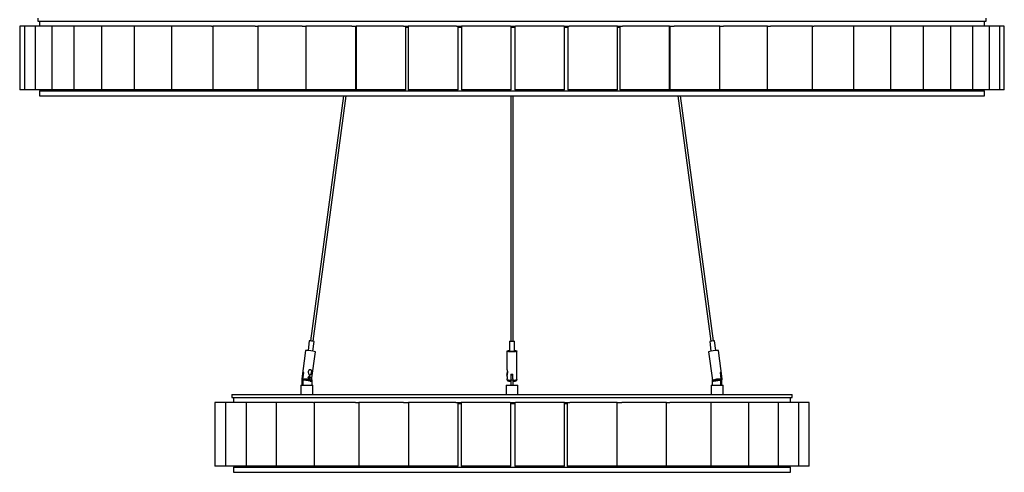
# Model space of a CAD drawing. Header units: millimetres. Extents: x -413 to 2103, y -1561 to 1924.
# Tile 2 of 6: x -413 to 577, y -329 to 126. Entities that reach past the tile are written whole.
import ezdxf

# ---------------------------------------------------------------- set-up
doc = ezdxf.new("R2010")
doc.units = ezdxf.units.MM

msp = doc.modelspace()

# ---------------------------------------------------------------- linework, layer by layer
at = {"color": 7, "linetype": 'Continuous', "lineweight": 25}
for p, q in [((-412.87, 119.36), (-412.87, 55.36)), ((-408.17, 119.36), (-412.87, 119.36)), ((-408.17, 119.36), (-408.17, 55.36)), ((-397.41, 119.36), (-408.17, 119.36)), ((-397.41, 119.36), (-397.41, 55.36)), ((-380.72, 119.36), (-397.41, 119.36)), ((-394.59, 127.36), (-394.59, 124.36)), ((-394.59, 124.36), (558.41, 124.36)), ((-393.09, 124.36), (-393.09, 119.36)), ((-380.72, 119.36), (-380.72, 55.36)), ((-358.33, 119.36), (-380.72, 119.36)), ((-358.33, 119.36), (-358.33, 55.36)), ((-330.53, 119.36), (-358.33, 119.36)), ((-330.53, 119.36), (-330.53, 55.36)), ((-297.67, 119.36), (-330.53, 119.36)), ((-297.67, 119.36), (-297.67, 55.36)), ((-260.2, 119.36), (-297.67, 119.36)), ((-260.2, 119.36), (-260.2, 55.36)), ((-219.97, 119.36), (-260.2, 119.36)), ((-219.97, 119.36), (-218.58, 119.36)), ((-218.58, 119.36), (-218.58, 55.36)), ((-176.25, 119.36), (-218.58, 119.36)), ((-176.25, 119.36), (-173.38, 119.36)), ((-173.38, 119.36), (-173.38, 55.36)), ((-129.06, 119.36), (-173.38, 119.36)), ((-129.06, 119.36), (-125.18, 119.36)), ((-125.18, 119.36), (-125.18, 55.36)), ((-79.17, 119.36), (-125.18, 119.36)), ((-79.17, 119.36), (-74.6, 119.36)), ((-75.18, 55.36), (-75.18, 119.36)), ((-74.6, 119.36), (-74.6, 55.36)), ((-27.22, 119.36), (-74.6, 119.36)), ((-27.12, 119.36), (-22.3, 119.36)), ((-24.6, 55.36), (-24.6, 119.36)), ((-22.3, 119.36), (-22.3, 55.36)), ((26.22, 119.36), (-22.3, 119.36)), ((26.22, 119.36), (31.2, 119.36)), ((27.7, 55.36), (27.7, 119.36)), ((31.02, 119.36), (31.02, 55.36)), ((80.36, 119.36), (31.2, 119.36)), ((80.36, 119.36), (85.37, 119.36)), ((81.02, 55.36), (81.02, 119.36)), ((84.68, 119.36), (84.68, 55.36)), ((134.52, 119.36), (85.37, 119.36)), ((134.68, 55.36), (134.68, 119.36)), ((134.68, 119.36), (139.49, 119.36)), ((137.99, 119.36), (137.99, 55.36)), ((187.99, 119.36), (139.49, 119.36)), ((187.99, 55.36), (187.99, 119.36)), ((187.99, 119.36), (192.86, 119.36)), ((190.23, 119.36), (190.23, 55.36)), ((240.23, 119.36), (192.86, 119.36)), ((240.23, 55.36), (240.23, 119.36)), ((240.23, 119.36), (244.79, 119.36)), ((240.74, 119.36), (240.74, 55.36)), ((290.74, 119.36), (244.79, 119.36)), ((290.74, 55.36), (290.74, 119.36)), ((290.74, 119.36), (294.59, 119.36)), ((338.85, 119.36), (294.59, 119.36)), ((338.74, 119.36), (341.62, 119.36)), ((338.85, 55.36), (338.85, 119.36)), ((383.93, 119.36), (341.62, 119.36)), ((383.93, 55.36), (383.93, 119.36)), ((383.93, 119.36), (385.26, 119.36)), ((425.41, 119.36), (385.26, 119.36)), ((425.41, 55.36), (425.41, 119.36)), ((462.73, 119.36), (425.41, 119.36)), ((462.73, 55.36), (462.73, 119.36)), ((495.42, 119.36), (462.73, 119.36)), ((495.42, 55.36), (495.42, 119.36)), ((523.03, 119.36), (495.42, 119.36)), ((545.23, 119.36), (522.93, 119.36)), ((523.03, 55.36), (523.03, 119.36)), ((545.23, 55.36), (545.23, 119.36)), ((561.71, 119.36), (545.23, 119.36)), ((556.91, 119.36), (556.91, 124.36)), ((558.41, 124.36), (558.41, 127.36)), ((561.71, 55.36), (561.71, 119.36)), ((572.26, 119.36), (561.71, 119.36)), ((572.26, 55.36), (572.26, 119.36)), ((576.75, 119.36), (572.26, 119.36)), ((576.75, 55.36), (576.75, 119.36)), ((-75.18, 118.36), (-74.6, 118.36)), ((-24.6, 118.36), (-22.3, 118.36)), ((81.02, 118.36), (84.68, 118.36)), ((134.68, 118.36), (137.99, 118.36)), ((187.99, 118.36), (190.23, 118.36)), ((240.23, 118.36), (240.74, 118.36)), ((-408.17, 55.36), (-412.87, 55.36)), ((-397.41, 55.36), (-408.17, 55.36)), ((-380.72, 55.36), (-397.41, 55.36)), ((-393.09, 54.36), (-393.09, 49.36)), ((-393.09, 54.36), (556.91, 54.36)), ((-358.33, 55.36), (-380.72, 55.36)), ((-372.09, 55.36), (-372.09, 54.36)), ((-330.53, 55.36), (-358.33, 55.36)), ((-297.67, 55.36), (-330.53, 55.36)), ((-260.2, 55.36), (-297.67, 55.36)), ((-218.58, 55.36), (-260.2, 55.36)), ((-173.38, 55.36), (-218.58, 55.36)), ((-125.18, 55.36), (-173.38, 55.36)), ((-75.18, 55.36), (-125.18, 55.36)), ((-24.6, 55.36), (-74.6, 55.36)), ((27.7, 55.36), (-22.3, 55.36)), ((81.02, 55.36), (31.02, 55.36)), ((134.68, 55.36), (84.68, 55.36)), ((187.99, 55.36), (137.99, 55.36)), ((240.23, 55.36), (190.23, 55.36)), ((290.74, 55.36), (240.74, 55.36)), ((338.85, 55.36), (290.74, 55.36)), ((383.93, 55.36), (338.85, 55.36)), ((425.41, 55.36), (383.93, 55.36)), ((462.73, 55.36), (425.41, 55.36)), ((495.42, 55.36), (462.73, 55.36)), ((523.03, 55.36), (495.42, 55.36)), ((545.23, 55.36), (523.03, 55.36)), ((534.41, 54.36), (534.41, 55.36)), ((534.71, 54.36), (534.71, 55.36)), ((536.71, 54.36), (536.71, 55.36)), ((537.41, 54.36), (537.41, 55.36)), ((561.71, 55.36), (545.23, 55.36)), ((556.91, 49.36), (556.91, 54.36)), ((572.26, 55.36), (561.71, 55.36)), ((576.75, 55.36), (572.26, 55.36)), ((-393.09, 49.36), (556.91, 49.36)), ((-87.38, 49.36), (-120.5, -196.75)), ((-118.02, -197.08), (-84.85, 49.36)), ((80.66, 49.36), (80.66, -197.27)), ((83.16, -197.27), (83.16, 49.36)), ((248.68, 49.36), (281.84, -197.08)), ((284.32, -196.75), (251.2, 49.36)), ((-121.76, -196.75), (-123.04, -206.3)), ((-118.09, -206.96), (-116.8, -197.41)), ((79.41, -197.08), (79.41, -206.96)), ((84.41, -206.96), (84.41, -197.08)), ((280.63, -197.41), (281.91, -206.96)), ((286.87, -206.3), (285.58, -196.75)), ((-125.57, -206.29), (-129.42, -234.95)), ((-119.51, -236.28), (-115.66, -207.63)), ((76.91, -206.96), (76.91, -225.71)), ((86.91, -235.62), (86.91, -206.96)), ((279.48, -207.63), (283.34, -236.28)), ((293.25, -234.95), (289.39, -206.29)), ((-128.3, -228.44), (-129.16, -234.86)), ((-129.03, -241.14), (-129.03, -236.14)), ((-129.03, -236.14), (-128.03, -236.14)), ((-127.32, -228.62), (-128.3, -228.44)), ((-128.16, -234.86), (-127.3, -228.44)), ((-128.03, -236.14), (-128.01, -235.66)), ((-128.03, -241.14), (-128.03, -236.14)), ((-120.79, -237.2), (-127.42, -236.01)), ((-119.41, -235.5), (-119.37, -236.14)), ((-119.37, -236.14), (-119.37, -241.14)), ((76.91, -230.94), (76.91, -232.41)), ((76.91, -234.87), (76.91, -235.62)), ((80.91, -229.95), (80.91, -234.71)), ((82.91, -231.14), (80.91, -231.14)), ((80.91, -234.71), (80.91, -236.14)), ((82.91, -236.14), (80.91, -236.14)), ((80.91, -236.14), (80.91, -241.14)), ((82.91, -234.71), (82.91, -229.95)), ((82.91, -234.71), (82.91, -236.14)), ((82.91, -236.14), (82.91, -241.14)), ((283.23, -235.5), (283.2, -236.14)), ((283.2, -236.14), (283.2, -241.14)), ((284.61, -237.2), (291.24, -236.01)), ((291.12, -228.44), (291.98, -234.86)), ((291.14, -228.62), (292.12, -228.44)), ((291.86, -236.14), (291.84, -235.66)), ((291.86, -241.14), (291.86, -236.14)), ((291.86, -236.14), (292.86, -236.14)), ((292.98, -234.86), (292.12, -228.44)), ((292.86, -241.14), (292.86, -236.14)), ((-130.2, -241.14), (-130.2, -250.64)), ((-130.2, -241.14), (-118.2, -241.14)), ((-118.2, -250.64), (-118.2, -241.14)), ((75.91, -241.14), (75.91, -250.64)), ((75.91, -241.14), (87.91, -241.14)), ((87.91, -250.64), (87.91, -241.14)), ((282.03, -241.14), (282.03, -250.64)), ((282.03, -241.14), (285.03, -241.14)), ((285.03, -241.14), (294.03, -241.14)), ((294.03, -250.64), (294.03, -241.14)), ((-199.59, -250.64), (-199.59, -253.64)), ((-199.59, -250.64), (81.91, -250.64)), ((-199.59, -253.64), (81.91, -253.64)), ((-198.09, -253.64), (-198.09, -258.64)), ((81.91, -250.64), (363.41, -250.64)), ((81.91, -253.64), (363.41, -253.64)), ((361.91, -258.64), (361.91, -253.64)), ((363.41, -253.64), (363.41, -250.64)), ((-216.84, -258.64), (-216.84, -322.64)), ((-216.68, -258.64), (-216.84, -258.64)), ((-216.68, -258.64), (-216.68, -322.64)), ((-206.01, -258.64), (-216.68, -258.64)), ((-206.01, -258.64), (-206.01, -322.64)), ((-185.23, -258.64), (-206.01, -258.64)), ((-185.23, -258.64), (-185.23, -322.64)), ((-155.15, -258.64), (-185.23, -258.64)), ((-155.15, -258.64), (-155.15, -322.64)), ((-117.44, -258.64), (-155.15, -258.64)), ((-117.44, -258.64), (-116.91, -258.64)), ((-116.91, -258.64), (-116.91, -322.64)), ((-75.25, -258.64), (-116.91, -258.64)), ((-75.25, -258.64), (-72, -258.64)), ((-72, -258.64), (-72, -322.64)), ((-27.02, -258.64), (-72, -258.64)), ((-27.02, -258.64), (-22, -258.64)), ((-22.18, -259.64), (-22, -259.64)), ((-22.13, -258.64), (-22.13, -322.64)), ((25.39, -258.64), (-22.13, -258.64)), ((25.39, -258.64), (30.77, -258.64)), ((27.87, -322.64), (27.87, -258.64)), ((27.87, -259.64), (30.77, -259.64)), ((30.77, -258.64), (30.77, -322.64)), ((79.98, -258.64), (30.82, -258.64)), ((79.98, -258.64), (81.91, -258.64)), ((80.77, -322.64), (80.77, -258.64)), ((80.77, -259.64), (84.68, -259.64)), ((81.91, -258.64), (85.51, -258.64)), ((84.68, -258.64), (84.68, -322.64)), ((134.64, -258.64), (85.51, -258.64)), ((134.68, -322.64), (134.68, -258.64)), ((134.68, -258.64), (140.06, -258.64)), ((134.68, -259.64), (137.52, -259.64)), ((137.52, -258.64), (137.52, -322.64)), ((187.52, -258.64), (140.06, -258.64)), ((187.52, -322.64), (187.52, -258.64)), ((187.52, -258.64), (192.38, -258.64)), ((237.27, -258.64), (192.38, -258.64)), ((237.27, -322.64), (237.27, -258.64)), ((237.27, -258.64), (240.45, -258.64)), ((282, -258.64), (240.45, -258.64)), ((282, -322.64), (282, -258.64)), ((282, -258.64), (282.43, -258.64)), ((320.01, -258.64), (282.43, -258.64)), ((320.01, -322.64), (320.01, -258.64)), ((349.83, -258.64), (320.02, -258.64)), ((349.83, -322.64), (349.83, -258.64)), ((370.31, -258.64), (349.83, -258.64)), ((370.31, -322.64), (370.31, -258.64)), ((380.67, -258.64), (370.31, -258.64)), ((380.67, -322.64), (380.67, -258.64)), ((-216.68, -322.64), (-216.84, -322.64)), ((-206.01, -322.64), (-216.68, -322.64)), ((-185.23, -322.64), (-206.01, -322.64)), ((-198.09, -323.64), (-198.09, -328.64)), ((-198.09, -323.64), (81.91, -323.64)), ((-185.79, -322.64), (-185.79, -323.64)), ((-155.15, -322.64), (-185.23, -322.64)), ((-116.91, -322.64), (-155.15, -322.64)), ((-72, -322.64), (-116.91, -322.64)), ((-22.23, -322.64), (-72, -322.64)), ((27.87, -322.64), (-22.13, -322.64)), ((80.77, -322.64), (30.77, -322.64)), ((81.91, -323.64), (361.91, -323.64)), ((134.68, -322.64), (84.68, -322.64)), ((187.52, -322.64), (137.52, -322.64)), ((237.27, -322.64), (187.52, -322.64)), ((282, -322.64), (237.27, -322.64)), ((320.01, -322.64), (282, -322.64)), ((349.83, -322.64), (320.01, -322.64)), ((348.41, -323.64), (348.41, -322.64)), ((370.31, -322.64), (349.83, -322.64)), ((361.91, -328.64), (361.91, -323.64)), ((380.67, -322.64), (370.31, -322.64)), ((-198.09, -328.64), (81.91, -328.64)), ((81.91, -328.64), (361.91, -328.64))]:
    msp.add_line(p, q, dxfattribs=at)
at = {"color": 7, "linetype": 'Continuous', "lineweight": 25, "flags": 128}
for points in [[(-121.42, -196.7), (-121.74, -196.72), (-121.76, -196.75)], [(83.16, -196.75), (83.68, -196.81), (84.22, -196.93), (84.41, -197.08), (84.22, -197.23), (83.68, -197.35), (82.87, -197.43), (81.91, -197.46), (80.96, -197.43), (80.14, -197.35), (79.6, -197.23), (79.41, -197.08), (79.6, -196.93), (80.14, -196.81), (80.66, -196.75)], [(81.91, -197.35), (81.24, -197.33), (80.67, -197.27), (80.3, -197.18), (80.16, -197.08), (80.3, -196.98), (80.66, -196.89)], [(83.16, -196.89), (83.53, -196.98), (83.66, -197.08), (83.53, -197.18), (83.15, -197.27), (82.58, -197.33), (81.91, -197.35)], [(285.58, -196.75), (285.56, -196.72), (285.25, -196.7)], [(-124.89, -206.19), (-125.41, -206.22), (-125.57, -206.29)], [(84.41, -206.3), (84.51, -206.3), (85.57, -206.44), (86.35, -206.61), (86.81, -206.8), (86.9, -207.01), (86.62, -207.22), (86, -207.4), (85.07, -207.56), (83.9, -207.67), (82.59, -207.72), (81.23, -207.72), (79.92, -207.67), (78.76, -207.56), (77.83, -207.4), (77.2, -207.22), (76.92, -207.01), (77.02, -206.8), (77.47, -206.61), (78.26, -206.44), (79.31, -206.3), (79.41, -206.3)], [(84.41, -206.96), (84.22, -207.11), (83.68, -207.23), (82.87, -207.32), (81.91, -207.34), (80.96, -207.32), (80.14, -207.23), (79.6, -207.11), (79.41, -206.96), (79.41, -206.96)], [(289.39, -206.29), (289.23, -206.22), (288.71, -206.19)], [(-120.79, -237.2), (-120.64, -237.12), (-120.92, -236.98), (-121.6, -236.8), (-122.6, -236.6), (-123.82, -236.41), (-125.12, -236.23), (-126.36, -236.09), (-127.42, -236.01)], [(291.24, -236.01), (290.18, -236.09), (288.94, -236.23), (287.64, -236.41), (286.43, -236.6), (285.43, -236.8), (284.75, -236.98), (284.47, -237.12), (284.61, -237.2)]]:
    msp.add_lwpolyline(points, dxfattribs=at)
at = {"color": 8, "linetype": 'Continuous', "lineweight": 25, "flags": 128}
for points in [[(-129.16, -234.86), (-129.42, -234.93), (-129.42, -234.95)], [(80.91, -236.37), (79.62, -236.3), (78.51, -236.18), (77.64, -236.02), (77.1, -235.82), (76.91, -235.62)], [(86.91, -235.62), (86.73, -235.82), (86.18, -236.02), (85.32, -236.18), (84.2, -236.3), (82.91, -236.37)], [(293.25, -234.95), (293.24, -234.93), (292.98, -234.86)]]:
    msp.add_lwpolyline(points, dxfattribs=at)
at = {"color": 7, "linetype": 'Continuous', "lineweight": 25}
for centre, radius, start, end in [((-121.53, -212.6), 15.9, 72.7196, 89.61726), ((284.94, -209.93), 13.24, 88.6669, 108.99624), ((-124.7, -235.42), 29.23, 71.96875, 90.36811), ((288.53, -235.42), 29.23, 89.63189, 108.03125), ((-123.61, -236.08), 5.42, 141.82818, 180.58765), ((-127.8, -236.28), 7.85, 86.34947, 93.65053), ((81.91, -197.78), 32.19, 268.21953, 271.78047), ((291.62, -236.28), 7.85, 86.34947, 93.65053), ((287.44, -236.08), 5.42, 359.41235, 38.17182)]:
    msp.add_arc(centre, radius, start, end, dxfattribs=at)
at = {"color": 8, "linetype": 'Continuous', "lineweight": 25}
for centre, radius, start, end in [((-128.8, -265.82), 30.96, 72.54244, 88.81594), ((292.32, -263.97), 29.11, 90.66425, 107.97812)]:
    msp.add_arc(centre, radius, start, end, dxfattribs=at)
at = {"color": 7, "linetype": 'Continuous', "lineweight": 25}
for points, knots in [([(27.7, 118.36), (28.61, 118.36), (29.72, 118.36), (30.83, 118.36), (31.02, 118.36)], [0, 0, 0, 0, 0.830553, 1, 1, 1, 1]), ([(-122.83, -227.47), (-122.82, -227.37), (-122.78, -227.16), (-122.69, -226.85), (-122.55, -226.57), (-122.38, -226.32), (-122.19, -226.12), (-121.97, -225.95), (-121.72, -225.82), (-121.46, -225.73), (-121.18, -225.68), (-120.91, -225.67), (-120.64, -225.7), (-120.39, -225.77), (-120.14, -225.87), (-119.91, -226.02), (-119.72, -226.21), (-119.59, -226.42), (-119.48, -226.66), (-119.41, -226.92), (-119.38, -227.2), (-119.36, -227.54), (-119.39, -227.95), (-119.46, -228.4), (-119.55, -228.82), (-119.66, -229.19), (-119.81, -229.59), (-120, -229.98), (-120.22, -230.34), (-120.44, -230.6), (-120.65, -230.78), (-120.84, -230.88), (-121.01, -230.94), (-121.2, -230.97), (-121.37, -230.94), (-121.54, -230.89), (-121.71, -230.8), (-121.88, -230.67), (-122.08, -230.46), (-122.3, -230.14), (-122.53, -229.69), (-122.7, -229.17), (-122.82, -228.62), (-122.87, -228.15), (-122.86, -227.76), (-122.84, -227.57), (-122.83, -227.47)], [0, 0, 0, 0, 0.021453, 0.042918, 0.064792, 0.084489, 0.103714, 0.122689, 0.14166, 0.161116, 0.181456, 0.201789, 0.222119, 0.242447, 0.263167, 0.287775, 0.308376, 0.327789, 0.346727, 0.366205, 0.385408, 0.405024, 0.436082, 0.467089, 0.49807, 0.523306, 0.548718, 0.588161, 0.61884, 0.643125, 0.667946, 0.682347, 0.697058, 0.71149, 0.726499, 0.738807, 0.751466, 0.76776, 0.784513, 0.810714, 0.847887, 0.884988, 0.922068, 0.960635, 0.980257, 1, 1, 1, 1]), ([(76.91, -225.71), (76.91, -225.73), (76.92, -225.76), (76.95, -225.87), (76.99, -226.02), (77.06, -226.21), (77.12, -226.42), (77.18, -226.66), (77.23, -226.92), (77.28, -227.2), (77.31, -227.54), (77.33, -227.95), (77.33, -228.4), (77.3, -228.82), (77.26, -229.19), (77.21, -229.59), (77.15, -229.98), (77.08, -230.34), (77.02, -230.6), (76.97, -230.78), (76.94, -230.88), (76.93, -230.94), (76.91, -230.97), (76.91, -230.94), (76.92, -230.89), (76.93, -230.8), (76.95, -230.67), (76.99, -230.46), (77.04, -230.14), (77.12, -229.69), (77.2, -229.17), (77.27, -228.62), (77.31, -228.17), (77.32, -227.9), (77.32, -227.82)], [0, 0, 0, 0, 0.025984, 0.053474, 0.086125, 0.113457, 0.139214, 0.164341, 0.190185, 0.215662, 0.241689, 0.282896, 0.324036, 0.365142, 0.398624, 0.43234, 0.484673, 0.525378, 0.557598, 0.59053, 0.609638, 0.629156, 0.648304, 0.668218, 0.684548, 0.701344, 0.722962, 0.745191, 0.779953, 0.829274, 0.878499, 0.927697, 0.978867, 1, 1, 1, 1]), ([(-129.42, -234.94), (-129.42, -234.95), (-129.46, -235.09), (-129.41, -235.35), (-129.28, -235.65), (-129.12, -235.84), (-129.03, -235.9), (-128.99, -235.93)], [0, 0, 0, 0, 0.024819, 0.349107, 0.61063, 0.846123, 1, 1, 1, 1]), ([(-129.16, -234.86), (-129.16, -234.91), (-129.17, -235.01), (-129.16, -235.17), (-129.13, -235.32), (-129.07, -235.48), (-129.01, -235.59), (-128.96, -235.65), (-128.95, -235.67)], [0, 0, 0, 0, 0.1697258, 0.3434782, 0.5303321, 0.7225109, 0.9111465, 1, 1, 1, 1]), ([(-127.42, -236.01), (-127.42, -236.01), (-127.47, -236), (-127.58, -235.97), (-127.72, -235.9), (-127.85, -235.79), (-127.96, -235.67), (-128.05, -235.53), (-128.12, -235.38), (-128.16, -235.21), (-128.18, -235.04), (-128.17, -234.92), (-128.16, -234.86)], [0, 0, 0, 0, 0.007091, 0.119089, 0.234438, 0.344584, 0.458092, 0.565397, 0.675968, 0.780684, 0.888539, 1, 1, 1, 1]), ([(-120.66, -233.84), (-120.66, -233.84), (-120.67, -233.91), (-120.7, -234.04), (-120.76, -234.23), (-120.85, -234.41), (-120.96, -234.56), (-121.09, -234.69), (-121.25, -234.79), (-121.42, -234.86), (-121.6, -234.89), (-121.79, -234.89), (-121.97, -234.86), (-122.16, -234.79), (-122.33, -234.69), (-122.49, -234.56), (-122.63, -234.41), (-122.76, -234.24), (-122.85, -234.04), (-122.91, -233.83), (-122.94, -233.58), (-122.9, -233.32), (-122.82, -233.08), (-122.71, -232.9), (-122.57, -232.74), (-122.41, -232.61), (-122.24, -232.5), (-122.04, -232.43), (-121.84, -232.39), (-121.65, -232.39), (-121.46, -232.42), (-121.28, -232.48), (-121.12, -232.58), (-120.98, -232.7), (-120.86, -232.85), (-120.77, -233.02), (-120.7, -233.21), (-120.66, -233.42), (-120.64, -233.63), (-120.66, -233.77), (-120.66, -233.84)], [0, 0, 0, 0, 0.000163, 0.025126, 0.050895, 0.076125, 0.102088, 0.12853, 0.155712, 0.182968, 0.210999, 0.237859, 0.265465, 0.291602, 0.318422, 0.344501, 0.371261, 0.397657, 0.424818, 0.450948, 0.477942, 0.520251, 0.545797, 0.572174, 0.598093, 0.62476, 0.651682, 0.679361, 0.706576, 0.734564, 0.761071, 0.788295, 0.814313, 0.841002, 0.867227, 0.89416, 0.920555, 0.947765, 0.97345, 1, 1, 1, 1]), ([(-121.05, -233.79), (-121.05, -233.74), (-121.04, -233.66), (-121.04, -233.54), (-121.05, -233.46), (-121.06, -233.37), (-121.08, -233.26), (-121.12, -233.16), (-121.16, -233.07), (-121.19, -233), (-121.23, -232.94), (-121.28, -232.89), (-121.35, -232.82), (-121.42, -232.76), (-121.5, -232.71), (-121.59, -232.68), (-121.68, -232.65), (-121.8, -232.64), (-121.9, -232.64), (-122, -232.66), (-122.11, -232.68), (-122.21, -232.73), (-122.3, -232.78), (-122.37, -232.82), (-122.43, -232.88), (-122.49, -232.93), (-122.55, -232.99), (-122.6, -233.06), (-122.66, -233.15), (-122.71, -233.25), (-122.74, -233.35), (-122.76, -233.45), (-122.77, -233.54), (-122.78, -233.66), (-122.77, -233.77), (-122.74, -233.88), (-122.7, -233.99), (-122.66, -234.09), (-122.6, -234.19), (-122.55, -234.26), (-122.46, -234.36), (-122.36, -234.45), (-122.23, -234.54), (-122.13, -234.58), (-122.04, -234.61), (-121.97, -234.63), (-121.9, -234.64), (-121.83, -234.64), (-121.73, -234.64), (-121.64, -234.62), (-121.56, -234.58), (-121.47, -234.54), (-121.4, -234.49), (-121.33, -234.42), (-121.28, -234.37), (-121.22, -234.29), (-121.17, -234.2), (-121.13, -234.11), (-121.1, -234.01), (-121.07, -233.9), (-121.06, -233.82), (-121.05, -233.79)], [0, 0, 0, 0, 0.02641, 0.039796, 0.053423, 0.064059, 0.085663, 0.107791, 0.120905, 0.134105, 0.147404, 0.16091, 0.173731, 0.199612, 0.212702, 0.225607, 0.251682, 0.265017, 0.291673, 0.305224, 0.318989, 0.345782, 0.359384, 0.373184, 0.386292, 0.399487, 0.412771, 0.42627, 0.439345, 0.465753, 0.479255, 0.490031, 0.51174, 0.522689, 0.549454, 0.56306, 0.57688, 0.60358, 0.61713, 0.630873, 0.643818, 0.683196, 0.696204, 0.722073, 0.734958, 0.748031, 0.761203, 0.774492, 0.788017, 0.814873, 0.82852, 0.842378, 0.868901, 0.882357, 0.896, 0.908963, 0.934923, 0.947947, 0.960972, 0.986986, 1, 1, 1, 1]), ([(-120.58, -237.21), (-120.5, -237.2), (-120.36, -237.18), (-120.1, -237.1), (-119.83, -236.92), (-119.6, -236.65), (-119.55, -236.41), (-119.52, -236.29)], [0, 0, 0, 0, 0.249901, 0.447372, 0.621758, 0.81404, 1, 1, 1, 1]), ([(76.91, -232.41), (76.91, -232.41), (76.91, -232.43), (76.92, -232.48), (76.94, -232.57), (76.96, -232.7), (76.99, -232.85), (77.02, -233.02), (77.05, -233.21), (77.07, -233.42), (77.09, -233.63), (77.09, -233.77), (77.09, -233.84)], [0, 0, 0, 0, 0.044395, 0.153277, 0.257337, 0.36408, 0.468969, 0.576689, 0.682257, 0.791084, 0.893811, 1, 1, 1, 1]), ([(77.07, -233.64), (77.07, -233.71), (77.06, -233.92), (77.01, -234.27), (76.95, -234.61), (76.92, -234.77), (76.91, -234.85), (76.91, -234.87)], [0, 0, 0, 0, 0.120328, 0.366048, 0.635002, 0.921736, 1, 1, 1, 1]), ([(76.94, -235.62), (76.93, -235.7), (76.92, -235.92), (77.09, -236.24), (77.34, -236.52), (77.66, -236.72), (78.13, -236.89), (78.83, -237.04), (79.81, -237.15), (80.55, -237.2), (80.95, -237.21), (80.99, -237.21)], [0, 0, 0, 0, 0.042699, 0.121239, 0.194379, 0.280391, 0.407025, 0.623049, 0.80449, 0.982252, 1, 1, 1, 1]), ([(77.08, -233.83), (77.08, -233.93), (77.07, -234.16), (77.03, -234.47), (76.99, -234.67), (76.96, -234.76), (76.96, -234.76), (76.96, -234.76)], [0, 0, 0, 0, 0.198894, 0.475783, 0.769862, 0.919174, 1, 1, 1, 1]), ([(77.09, -233.84), (77.09, -233.84), (77.09, -233.88), (77.09, -233.91), (77.09, -233.94)], [0, 0, 0, 0, 0.012498, 1, 1, 1, 1]), ([(82.99, -237.21), (83.08, -237.2), (83.56, -237.19), (84.35, -237.12), (85.28, -236.99), (85.9, -236.83), (86.35, -236.62), (86.7, -236.31), (86.91, -235.92), (86.89, -235.69), (86.89, -235.61)], [0, 0, 0, 0, 0.046347, 0.238251, 0.433571, 0.639446, 0.762766, 0.869638, 0.95769, 1, 1, 1, 1]), ([(283.35, -236.28), (283.37, -236.37), (283.4, -236.58), (283.57, -236.83), (283.79, -237.02), (284.01, -237.13), (284.22, -237.19), (284.34, -237.2), (284.41, -237.21)], [0, 0, 0, 0, 0.140373, 0.316988, 0.469638, 0.614546, 0.773001, 1, 1, 1, 1]), ([(291.98, -234.86), (291.99, -234.91), (292, -235.01), (291.99, -235.17), (291.96, -235.32), (291.9, -235.48), (291.82, -235.62), (291.72, -235.74), (291.61, -235.85), (291.49, -235.93), (291.36, -235.98), (291.28, -236), (291.24, -236.01)], [0, 0, 0, 0, 0.093062, 0.188331, 0.290784, 0.396157, 0.499587, 0.605912, 0.711289, 0.819581, 0.908955, 1, 1, 1, 1]), ([(292.77, -235.68), (292.78, -235.67), (292.82, -235.63), (292.87, -235.53), (292.94, -235.38), (292.98, -235.21), (293, -235.04), (292.99, -234.92), (292.98, -234.86)], [0, 0, 0, 0, 0.013859, 0.209128, 0.410341, 0.600899, 0.797169, 1, 1, 1, 1]), ([(292.82, -235.93), (292.82, -235.93), (292.88, -235.9), (293.05, -235.74), (293.21, -235.44), (293.28, -235.15), (293.24, -234.99), (293.23, -234.95)], [0, 0, 0, 0, 0.012262, 0.295733, 0.5905, 0.905992, 1, 1, 1, 1])]:
    msp.add_open_spline(points, degree=3, knots=knots, dxfattribs=at)
at = {"color": 8, "linetype": 'Continuous', "lineweight": 25}
msp.add_open_spline([(77.09, -233.94), (77.09, -233.98), (77.08, -234.08), (77.07, -234.23), (77.05, -234.41), (77.02, -234.56), (76.99, -234.69), (76.96, -234.79), (76.94, -234.86), (76.92, -234.89), (76.91, -234.9), (76.91, -234.88), (76.91, -234.87)], degree=3, knots=[0, 0, 0, 0, 0.0511486, 0.1598631, 0.2663062, 0.3758434, 0.4873985, 0.6020779, 0.7170676, 0.8353269, 0.9486479, 1, 1, 1, 1], dxfattribs=at)

doc.saveas('drawing.dxf')
